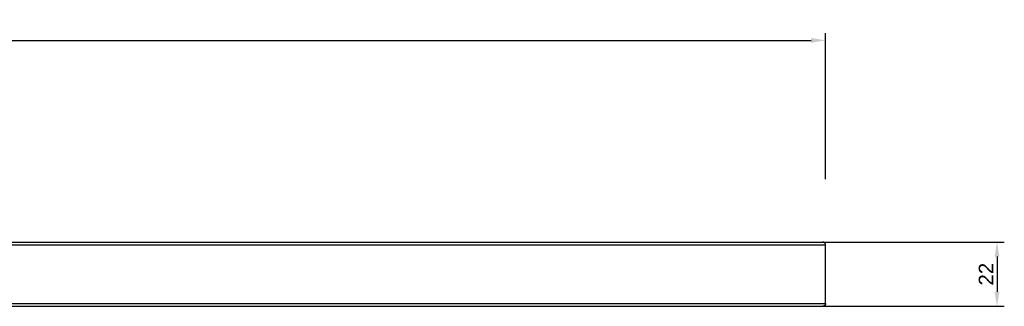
# Model space of a CAD drawing. Header units: millimetres. Extents: x -3463 to -1901, y 5135 to 6081.
# Tile 4 of 4: x -2238 to -1901, y 5982 to 6081. Entities that reach past the tile are written whole.
import ezdxf

# ---------------------------------------------------------------- set-up
doc = ezdxf.new("R2010")
doc.units = ezdxf.units.MM
doc.header["$MEASUREMENT"] = 0
for name, color, linetype, true_color in [('20190212_BENT GLASS tables$CURVES$dimensions', 176, 'Continuous', 0x000080), ('Zeichnung$Kanten', 178, 'Continuous', 0x000000), ('Zeichnung$Mittellinien', 178, 'Continuous', 0x000000)]:
    doc.layers.add(name, color=color, linetype=linetype, true_color=true_color)
doc.styles.add('Arial', font='txt')
doc.dimstyles.new('Default', dxfattribs={"dimscale": 5, "dimtxt": 1, "dimasz": 1, "dimexe": 0.5, "dimexo": 0.5, "dimgap": 0.25, "dimtad": 1, "dimtoh": 1, "dimdec": 0, "dimzin": 1, "dimdsep": 46, "dimtxsty": 'Arial', "dimcen": 0.5, "dimadec": 0, "dimazin": 0, "dimtfac": 1, "dimtdec": 4, "dimtix": 1, "dimtmove": 1, "dimatfit": 3, "dimfxl": 1, "dimtolj": 1, "dimtzin": 1, "dimarcsym": 0})

# ---------------------------------------------------------------- blocks, each defined once
blk = doc.blocks.new('*D19')
at = {"layer": '20190212_BENT GLASS tables$CURVES$dimensions', "color": 0, "lineweight": -2}
for p, q in [((-3262.56, 6025.94), (-3262.56, 6075.94)), ((-1962.56, 6025.94), (-1962.56, 6075.94)), ((-3257.56, 6073.44), (-1967.56, 6073.44))]:
    blk.add_line(p, q, dxfattribs=at)
at = {"layer": '20190212_BENT GLASS tables$CURVES$dimensions', "color": 0}
for points in [[(-3257.56, 6074.28), (-3257.56, 6072.61), (-3262.56, 6073.44)], [(-1967.56, 6072.61), (-1967.56, 6074.28), (-1962.56, 6073.44)]]:
    blk.add_solid(points, dxfattribs=at)
at = {"layer": 'Defpoints', "color": 0}
for p in [(-1962.56, 6073.44), (-3262.56, 6023.44), (-1962.56, 6023.44)]:
    blk.add_point(p, dxfattribs=at)
at = {"layer": '20190212_BENT GLASS tables$CURVES$dimensions', "color": 0, "insert": (-2612.56, 6077.25), "char_height": 5, "attachment_point": 5, "style": 'Arial'}
blk.add_mtext('\\A1;1300', dxfattribs=at)
blk = doc.blocks.new('*D20')
at = {"layer": '20190212_BENT GLASS tables$CURVES$dimensions', "color": 0, "lineweight": -2}
for p, q in [((-1966.44, 6004.44), (-1901.44, 6004.44)), ((-1903.94, 5999.44), (-1903.94, 5987.44)), ((-1966.44, 5982.44), (-1901.44, 5982.44))]:
    blk.add_line(p, q, dxfattribs=at)
at = {"layer": '20190212_BENT GLASS tables$CURVES$dimensions', "color": 0}
for points in [[(-1903.11, 5999.44), (-1904.78, 5999.44), (-1903.94, 6004.44)], [(-1904.78, 5987.44), (-1903.11, 5987.44), (-1903.94, 5982.44)]]:
    blk.add_solid(points, dxfattribs=at)
at = {"layer": 'Defpoints', "color": 0}
for p in [(-1968.94, 6004.44), (-1968.94, 5982.44), (-1903.94, 5982.44)]:
    blk.add_point(p, dxfattribs=at)
at = {"layer": '20190212_BENT GLASS tables$CURVES$dimensions', "color": 0, "insert": (-1907.7, 5993.44), "char_height": 5, "attachment_point": 5, "rotation": 90, "style": 'Arial'}
blk.add_mtext('\\A1;22', dxfattribs=at)

msp = doc.modelspace()

# ---------------------------------------------------------------- linework, layer by layer
at = {"layer": 'Zeichnung$Kanten'}
for points in [[(-3262.56, 6003.44), (-2612.56, 6003.44), (-1962.56, 6003.44)], [(-3262.56, 5983.44), (-2612.56, 5983.44), (-1962.56, 5983.44)]]:
    msp.add_open_spline(points, degree=2, dxfattribs=at)
at = {"layer": 'Zeichnung$Mittellinien'}
for points, degree in [([(-3261.56, 6004.44), (-2828.89, 6004.44), (-2396.22, 6004.44), (-1963.56, 6004.44)], 3), ([(-1962.56, 5983.44), (-1962.56, 5993.44), (-1962.56, 6003.44)], 2), ([(-3261.56, 5982.44), (-2828.89, 5982.44), (-2396.22, 5982.44), (-1963.56, 5982.44)], 3)]:
    msp.add_open_spline(points, degree=degree, dxfattribs=at)
for points, weights in [([(-1962.56, 6003.44), (-1962.56, 6004.44), (-1963.56, 6004.44)], [1, 0.707106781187, 1]), ([(-1962.56, 5983.44), (-1962.56, 5982.44), (-1963.56, 5982.44)], [1, 0.707106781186, 1])]:
    msp.add_rational_spline(points, weights, degree=2, dxfattribs=at)

# ---------------------------------------------------------------- dimensions: what is measured, and where the dimension line sits
at = {"layer": '20190212_BENT GLASS tables$CURVES$dimensions'}
dim = msp.add_linear_dim(base=(-1962.56, 6073.44), p1=(-3262.56, 6023.44), p2=(-1962.56, 6023.44), dimstyle='Default', dxfattribs=at)
dim.commit()
dim.dimension.update_dxf_attribs({"geometry": '*D19', "text_midpoint": (-2612.56, 6077.25)})
dim = msp.add_linear_dim(base=(-1903.94, 5982.44), p1=(-1968.94, 6004.44), p2=(-1968.94, 5982.44), angle=90, dimstyle='Default', dxfattribs=at)
dim.commit()
dim.dimension.update_dxf_attribs({"geometry": '*D20', "text_midpoint": (-1907.7, 5993.44)})

doc.saveas('drawing.dxf')
